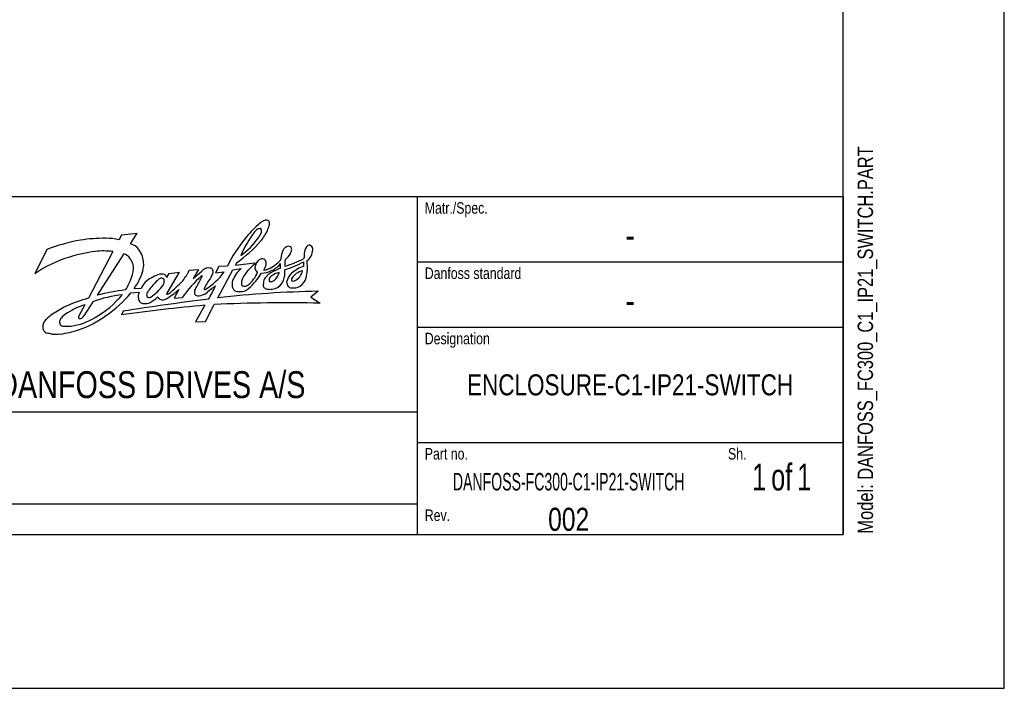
# Model space of a CAD drawing. Header units: inches. Extents: x 0 to 117, y 0 to 83.
# Tile 34 of 59: x 92 to 117, y 0 to 17. Entities that reach past the tile are written whole.
import ezdxf

# ---------------------------------------------------------------- set-up
doc = ezdxf.new("R2010")
doc.units = ezdxf.units.IN
doc.header["$LTSCALE"] = 6.431102
doc.header["$MEASUREMENT"] = 0
doc.layers.get('0').update_dxf_attribs({"linetype": 'CONTINUOUS'})
doc.styles.get("Standard").update_dxf_attribs({"font": 'txt', "width": 0.8})
doc.styles.add('TEXTSTYLE_2', font='txt', dxfattribs={"width": 0.75})
doc.styles.add('TEXTSTYLE_3', font='txt', dxfattribs={"width": 0.6})
doc.styles.add('TEXTSTYLE_4', font='txt', dxfattribs={"width": 0.7})

# ---------------------------------------------------------------- blocks, each defined once
blk = doc.blocks.new('SYMBOL_0_BL0', base_point=(94.055, 8.371))
at = {"color": 7, "linetype": 'CONTINUOUS'}
for p, q in [((94.29, 11.618), (94.227, 11.492)), ((94.29, 11.618), (94.693, 11.662)), ((94.521, 11.391), (94.693, 11.662)), ((92.378, 11.244), (92.065, 10.624)), ((94.065, 11.19), (93.443, 9.996)), ((94.344, 11.128), (93.664, 10.07)), ((97.236, 10.904), (97.212, 10.845)), ((97.212, 10.845), (97.703, 10.901)), ((97.703, 10.901), (97.709, 10.865)), ((95.766, 10.667), (95.449, 10.121)), ((95.454, 10.525), (95.512, 10.628)), ((95.512, 10.628), (95.766, 10.667)), ((96.028, 10.711), (96.266, 10.732)), ((96.266, 10.732), (96.132, 10.497)), ((96.132, 10.497), (96.35, 10.69)), ((96.786, 10.805), (96.704, 10.647)), ((96.704, 10.647), (96.923, 10.668)), ((96.763, 10.007), (97.141, 10.724)), ((97.007, 10.816), (96.786, 10.805)), ((97.141, 10.724), (97.361, 10.757)), ((94.529, 10.133), (94.74, 10.153)), ((94.614, 10.246), (94.794, 10.256)), ((95.759, 10.215), (95.638, 9.994)), ((99.333, 10.175), (99.149, 10.02)), ((93.551, 9.902), (93.324, 9.541)), ((95.638, 9.994), (95.849, 10.014)), ((99.149, 10.02), (99.388, 9.866)), ((93.346, 9.83), (93.197, 9.545)), ((94.329, 9.661), (94.287, 9.571)), ((96.431, 9.815), (96.189, 9.387)), ((96.448, 9.399), (96.663, 9.831)), ((96.189, 9.387), (96.448, 9.399))]:
    blk.add_line(p, q, dxfattribs=at)
for centre, radius, start, end in [((100.003, 9.487), 3.258, 132.7678, 141.3405), ((98.896, 10.513), 1.757, 123.9219, 128.9859), ((98.017, 11.788), 0.209, 94.9156, 118.9133), ((98.006, 11.909), 0.0875, 37.9594, 94.4524), ((95.97, 12.505), 2.205, 339.3288, 343.2604), ((97.964, 11.907), 0.124, 342.3871, 26.7521), ((99.836, 10.049), 2.695, 142.1212, 157.2787), ((97.919, 11.535), 0.269, 127.2624, 141.2908), ((97.844, 11.63), 0.148, 90.658, 126.7544), ((97.369, 11.873), 0.542, 322.9953, 339.5719), ((97.835, 11.734), 0.045, 7.1206, 79.5655), ((96.554, 12.486), 1.663, 322.0822, 332.8248), ((97.592, 11.725), 0.288, 351.6519, 2.8594), ((94.096, 6.747), 4.814, 100.269, 110.9049), ((93.859, 7.397), 4.134, 89.6723, 98.6437), ((93.912, 10.236), 1.294, 75.9095, 91.2841), ((94.416, 11.018), 0.387, 35.2548, 74.2653), ((100.117, 9.32), 3.452, 140.352, 154.3042), ((95.32, 13.693), 3.384, 304.4938, 318.8006), ((96.244, 12.633), 1.899, 305.6229, 325.1023), ((94.151, 7.15), 4.079, 97.5279, 107.086), ((93.826, 9.358), 1.848, 82.557, 96.5165), ((94.292, 10.878), 0.256, 33.2943, 78.3487), ((94.345, 10.922), 0.502, 16.8293, 39.5295), ((99.366, 10.859), 1.007, 162.2455, 173.7012), ((98.643, 11.11), 0.242, 134.0948, 166.5724), ((98.595, 11.143), 0.185, 99.1749, 130.5996), ((98.159, 11.397), 0.53, 307.7549, 331.2624), ((98.567, 11.183), 0.143, 62.9892, 90.4831), ((98.47, 11.24), 0.182, 327.7373, 356.0266), ((98.566, 11.251), 0.0886, 344.5972, 42.6678), ((154.405, 6.421), 55.627, 175.0921, 175.2663), ((99.194, 11.171), 0.213, 124.9919, 177.6651), ((98.823, 11.254), 0.374, 305.8525, 356.7917), ((99.106, 11.293), 0.0629, 49.6305, 122.6069), ((99.072, 11.241), 0.125, 356.4431, 53.1022), ((93.799, 8.143), 3.026, 106.2482, 124.9594), ((94.08, 10.699), 0.532, 21.1926, 36.8022), ((94.301, 10.778), 0.298, 350.2925, 22.4237), ((94.156, 10.853), 0.703, 3.8765, 17.7765), ((94.46, 10.855), 0.4, 346.0715, 6.5596), ((98.307, 10.025), 1.032, 125.4276, 151.6769), ((97.956, 10.774), 0.241, 109.1468, 165.4571), ((97.9, 10.875), 0.128, 71.1581, 100.6058), ((97.877, 10.892), 0.123, 12.3213, 58.1903), ((97.796, 10.875), 0.206, 351.2783, 12.3026), ((97.606, 11.685), 1.043, 296.0537, 316.7157), ((97.893, 11.256), 0.605, 295.5, 321.7071), ((97.608, 10.827), 0.762, 355.119, 4.1234), ((97.657, 13.36), 2.759, 287.231, 298.306), ((99.047, 10.885), 0.571, 170.6701, 186.7315), ((97.943, 12.885), 2.135, 284.5602, 298.6483), ((98.358, 10.878), 0.61, 354.1192, 4.9525), ((109.266, 11.362), 10.232, 182.2989, 183.6689), ((94.121, 10.749), 0.473, 342.0738, 358.0349), ((94.108, 10.86), 0.747, 329.446, 352.1988), ((95.313, 10.335), 0.279, 71.0618, 109.7041), ((94.919, 11.222), 1.221, 320.4273, 335.2716), ((96.649, 10.37), 0.437, 115.8967, 133.0831), ((95.513, 11.709), 1.753, 301.7644, 323.5624), ((96.522, 10.51), 0.261, 75.8227, 104.1022), ((96.562, 10.692), 0.0756, 12.1063, 71.7042), ((96.411, 10.682), 0.227, 323.3284, 6.5266), ((97.856, 10.166), 0.771, 130.0378, 158.1695), ((97.058, 10.954), 0.781, 307.3705, 337.8449), ((96.448, 11.486), 1.662, 311.4563, 329.414), ((97.851, 10.779), 0.14, 156.7269, 195.7096), ((97.841, 10.773), 0.128, 194.1209, 242.2077), ((97.88, 11.207), 0.567, 269.7813, 298.8176), ((96.817, 11.347), 1.286, 330.6961, 336.9361), ((97.929, 11.033), 0.315, 271.5609, 295.3447), ((98.373, 10.207), 0.508, 119.8156, 133.818), ((98.414, 10.2), 0.461, 99.8011, 129.8057), ((98.98, 9.112), 1.76, 110.3813, 119.2462), ((97.827, 10.82), 0.534, 317.0284, 341.921), ((97.673, 10.653), 0.805, 352.774, 5.097), ((99.013, 10.275), 0.509, 135.1588, 164.3038), ((99.265, 9.945), 0.921, 109.0514, 131.6471), ((99.044, 10.253), 0.46, 104.0818, 148.1292), ((98.555, 10.784), 0.387, 296.1519, 347.4207), ((96.762, 10.982), 2.309, 348.3187, 353.1645), ((92.987, 11.074), 1.653, 328.3996, 343.4453), ((93.678, 10.954), 1.173, 322.8883, 336.1753), ((95.309, 9.996), 0.577, 116.7652, 153.2644), ((96.9, 8.736), 2.407, 134.8984, 142.4077), ((95.547, 9.732), 0.925, 110.7613, 122.5228), ((95.404, 10.26), 0.271, 117.5581, 138.2731), ((95.318, 10.427), 0.0838, 49.7283, 117.7489), ((95.236, 10.425), 0.151, 321.7198, 356.6653), ((95.288, 10.435), 0.1, 348.9845, 33.7448), ((95.332, 10.495), 0.126, 13.7563, 55.4345), ((91.044, 15.196), 6.766, 311.3175, 315.3869), ((98.564, 8.085), 3.331, 131.8597, 144.6002), ((92.412, 12.561), 4.43, 328.373, 332.0643), ((95.685, 10.842), 0.733, 330.8763, 337.1022), ((96.35, 10.559), 0.0111, 349.5391, 143.4383), ((98.521, 9.192), 2.357, 144.9122, 153.2256), ((97.545, 10.34), 0.42, 164.3348, 187.5497), ((97.663, 10.373), 0.3, 151.9676, 184.5137), ((98.469, 10.323), 0.545, 165.3821, 181.4073), ((98.309, 10.285), 0.407, 134.994, 154.5471), ((98.145, 10.466), 0.0725, 151.895, 218.2268), ((98.327, 10.367), 0.28, 138.0551, 151.6294), ((98.113, 10.588), 0.168, 261.2556, 308.6307), ((98.122, 10.571), 0.344, 288.181, 333.6632), ((97.879, 10.657), 0.601, 336.6165, 349.9772), ((98.69, 10.41), 0.166, 179.0776, 222.1801), ((98.699, 10.472), 0.0515, 151.705, 219.1417), ((98.695, 10.519), 0.0874, 245.4748, 290.3227), ((98.612, 10.648), 0.433, 307.3775, 341.9687), ((94.933, 5.353), 4.885, 96.3269, 105.0541), ((92.266, 11.972), 2.916, 303.9897, 320.8988), ((95.07, 10.034), 0.351, 160.2703, 188.3427), ((95.047, 10.082), 0.113, 155.7866, 202.5891), ((95.68, 9.698), 0.853, 143.5682, 149.6568), ((94.321, 11.053), 1.261, 304.9795, 325.0754), ((94.113, 12.102), 2.504, 302.0135, 311.0902), ((95.463, 10.113), 0.016, 148.3251, 305.2558), ((95.431, 10.272), 0.177, 283.2172, 296.8425), ((96.309, 10.153), 0.151, 146.0293, 207.1224), ((96.211, 10.506), 0.455, 284.1157, 309.3254), ((96.475, 10.226), 0.064, 154.315, 175.4777), ((96.427, 10.233), 0.0166, 187.9635, 300.3884), ((97.708, 8.742), 1.859, 122.8842, 130.5632), ((91.203, 13.055), 6.147, 329.8556, 333.3996), ((99.944, -19.048), 29.229, 91.1993, 96.2481), ((97.275, 10.317), 0.149, 192.6025, 250.2667), ((97.33, 10.608), 0.444, 256.2327, 278.597), ((97.44, 10.387), 0.0849, 206.3676, 279.0038), ((97.344, 10.476), 0.311, 279.5463, 310.7974), ((97.42, 10.511), 0.21, 279.2176, 302.2125), ((98.049, 10.355), 0.133, 199.8242, 235.8577), ((98.096, 10.553), 0.331, 248.5205, 268.1048), ((98.043, 10.975), 0.754, 273.147, 284.2883), ((98.656, 10.386), 0.126, 224.3761, 263.887), ((98.69, 10.657), 0.398, 263.2207, 297.6178), ((94.473, 6.267), 3.869, 105.4423, 114.4982), ((94.687, 6.853), 3.254, 96.5512, 110.4262), ((92.436, 11.617), 2.42, 299.0607, 320.7547), ((102.884, -43.293), 53.64, 96.8162, 99.1781), ((94.846, 9.989), 0.123, 182.896, 229.2625), ((94.862, 10.007), 0.147, 228.8442, 270.3015), ((94.893, 10.186), 0.327, 264.8399, 293.9303), ((95.008, 10.113), 0.0992, 228.1668, 290.8428), ((94.65, 10.578), 0.787, 298.5029, 316.302), ((95.398, 10.122), 0.199, 205.9328, 229.7491), ((95.345, 10.136), 0.183, 245.4976, 301.1141), ((96.27, 10.237), 0.18, 238.0813, 286.7351), ((98.466, -24.965), 34.843, 88.4836, 92.9661), ((94.688, 6.215), 4.01, 116.9913, 122.7647), ((93.211, 9.086), 0.614, 119.4418, 139.4977), ((94.012, 7.874), 2.066, 108.7932, 122.2671), ((100.457, -34.987), 44.983, 95.135, 97.8833), ((92.542, 9.258), 0.271, 157.4036, 174.8928), ((92.576, 9.234), 0.311, 132.8287, 155.6663), ((93.581, 8.112), 1.818, 125.7721, 132.0199), ((92.832, 9.386), 0.13, 174.8768, 219.8705), ((92.898, 9.359), 0.199, 140.832, 168.7484), ((92.776, 10.874), 1.608, 277.9406, 301.3267), ((93.325, 9.491), 0.139, 157.061, 179.6025), ((93.232, 9.549), 0.074, 230.799, 278.3848), ((92.302, 11.735), 2.703, 289.2016, 306.044), ((93.212, 9.599), 0.127, 284.229, 332.692), ((92.49, 9.267), 0.219, 176.0557, 208.4771), ((92.423, 9.242), 0.148, 212.1074, 254.5325), ((92.094, 7.153), 1.968, 77.883, 81.5372), ((92.412, 11.594), 2.535, 277.0548, 287.8919), ((92.834, 9.478), 0.202, 239.8878, 272.2877), ((92.866, 10.623), 1.347, 268.9529, 275.6416), ((92.607, 9.915), 0.844, 263.2374, 277.9415)]:
    blk.add_arc(centre, radius, start, end, dxfattribs=at)
at = {"color": 7, "linetype": 'CONTINUOUS', "attachment_point": 1, "line_spacing_factor": 0.9}
for s, insert, char_height, width in [('Matr./Spec.', (102.067, 12.456), 0.29528, 2.59842), ('Danfoss standard', (102.067, 10.783), 0.29528, 3.77953), ('Designation', (102.067, 9.11), 0.29528, 2.59842), ('DANFOSS DRIVES A/S', (91.103, 8.125), 0.68898, 9.92126), ('Part no.', (102.067, 6.157), 0.2953, 1.88976), ('Sh.', (109.843, 6.157), 0.2953, 0.70866), ('Rev.', (102.067, 4.582), 0.2953, 0.94488)]:
    blk.add_mtext(s, dxfattribs=dict(at, insert=insert, char_height=char_height, width=width))

msp = doc.modelspace()

# ---------------------------------------------------------------- linework, layer by layer
at = {"color": 7, "linetype": 'CONTINUOUS'}
for p, q in [((116.9291, 0), (116.9291, 82.6772)), ((112.7953, 3.937), (112.7953, 78.7402)), ((77.3622, 12.5984), (112.7953, 12.5984)), ((101.8701, 12.5984), (101.8701, 3.937)), ((112.7953, 12.5984), (112.7953, 3.937)), ((101.8701, 10.9252), (112.7953, 10.9252)), ((101.8701, 9.252), (112.7953, 9.252)), ((77.3622, 7.0866), (101.8701, 7.0866)), ((101.8701, 6.2992), (112.7953, 6.2992)), ((77.3622, 4.7244), (101.8701, 4.7244)), ((4.1339, 3.937), (112.7953, 3.937)), ((77.3622, 3.937), (112.7953, 3.937)), ((0, 0), (116.9291, 0))]:
    msp.add_line(p, q, dxfattribs=at)

# ---------------------------------------------------------------- block references
msp.add_blockref('SYMBOL_0_BL0', (94.0553, 8.3713), dxfattribs=at)

# ---------------------------------------------------------------- texts
at = {"color": 7, "linetype": 'CONTINUOUS', "insert": (113.1687, 3.9636), "char_height": 0.393701, "width": 12.598425, "attachment_point": 1, "rotation": 90, "line_spacing_factor": 0.9}
msp.add_mtext('Model: DANFOSS_FC300_C1_IP21_SWITCH.PART', dxfattribs=at)
at = {"color": 7, "linetype": 'CONTINUOUS', "attachment_point": 2, "line_spacing_factor": 0.9}
for s, insert, char_height, width in [('-', (107.3327, 11.9587), 0.689, 0.55118), ('-', (107.3327, 10.2854), 0.689, 0.55118), ('ENCLOSURE-C1-IP21-SWITCH', (107.3327, 8.0451), 0.538975, 10.34832), ('002', (105.7579, 4.626), 0.59055, 1.41732)]:
    msp.add_mtext(s, dxfattribs=dict(at, insert=insert, char_height=char_height, width=width))
at = {"color": 7, "linetype": 'CONTINUOUS', "line_spacing_factor": 0.9}
for s, insert, char_height, width, attachment_point, style in [('1{\\W0.5; }of{\\W0.5; }1', (111.2205, 5.7579), 0.688976, 2.61811, 2, 'TEXTSTYLE_4'), ('DANFOSS-FC300-C1-IP21-SWITCH', (105.7579, 5.5189), 0.45, 7.56, 2, 'TEXTSTYLE_3'), ('PDM controlled drawing. - Hard copy not valid without frozen date in ID stamp.', (77.6378, 4.5276), 0.393701, 23.031496, 1, 'TEXTSTYLE_2')]:
    msp.add_mtext(s, dxfattribs=dict(at, insert=insert, char_height=char_height, width=width, attachment_point=attachment_point, style=style))

doc.saveas('drawing.dxf')
